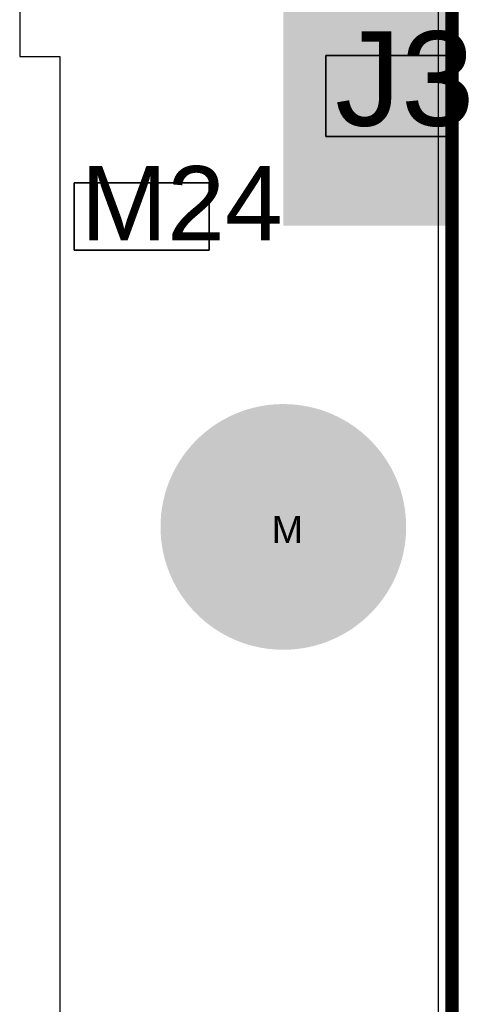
# Model space of a CAD drawing. Header units: millimetres. Extents: x -0.78 to 4.25, y -4.49 to 2.54.
# Tile 7 of 32: x 1.68 to 2.01, y 0.55 to 1.28. Entities that reach past the tile are written whole.
import ezdxf

# ---------------------------------------------------------------- set-up
doc = ezdxf.new("R2010")
doc.units = ezdxf.units.MM
doc.header["$MEASUREMENT"] = 0
for name, color, linetype in [('BottomLayer', 5, 'Continuous'), ('BottomSolder', 6, 'Continuous'), ('DrillDrawing', 1, 'Continuous'), ('Mechanical1', 6, 'Continuous'), ('TopLayer', 1, 'Continuous'), ('TopOverlay', 2, 'Continuous'), ('TopSolder', 216, 'Continuous')]:
    doc.layers.add(name, color=color, linetype=linetype)
doc.styles.add('Arial', font='txt', dxfattribs={"height": 0.2})

msp = doc.modelspace()

# ---------------------------------------------------------------- hatches: boundary and pattern name
at = {"layer": 'BottomLayer'}
msp.add_hatch(color=5, dxfattribs=at).paths.add_polyline_path([(2.005, 1.12314), (1.875, 1.12314), (1.875, 1.62314), (2.005, 1.62314)])
h = msp.add_hatch(color=5, dxfattribs=at)
edge = h.paths.add_edge_path()
edge.add_arc((1.875, 0.9), 0.09, 0, 360)
at = {"layer": 'TopLayer'}
h = msp.add_hatch(color=1, dxfattribs=at)
edge = h.paths.add_edge_path()
edge.add_arc((1.875, 0.9), 0.09, 0, 360)
at = {"layer": 'TopSolder'}
h = msp.add_hatch(color=216, dxfattribs=at)
edge = h.paths.add_edge_path()
edge.add_arc((1.875, 0.9), 0.091, 0, 360)

# ---------------------------------------------------------------- linework, layer by layer
at = {"layer": 'BottomLayer'}
msp.add_line((1.9898, 2.48981), (1.9898, 0.0102), dxfattribs=at)
at = {"layer": 'BottomSolder'}
msp.add_line((2, 2.5), (2, 0), dxfattribs=at)
at = {"layer": 'Mechanical1', "const_width": 0.01}
msp.add_lwpolyline([(2, 2.5), (2, 0)], dxfattribs=at)
at = {"layer": 'TopLayer'}
for p, q in [((1.67965, 1.35164), (1.67965, 1.24844)), ((1.67965, 1.24844), (1.70933, 1.24844)), ((1.70933, 1.24844), (1.70933, 0.51822))]:
    msp.add_line(p, q, dxfattribs=at)
at = {"layer": 'TopSolder'}
for p, q in [((2, 1.497), (2, 1.24928)), ((1.9065, 1.18928), (1.9065, 1.24928)), ((1.9065, 1.24928), (2, 1.24928)), ((2, 1.24928), (1.9065, 1.24928)), ((1.9065, 1.24928), (1.9065, 1.18928)), ((2, 1.24928), (2, 1.21996)), ((2, 1.21996), (2, 1.18928)), ((2, 1.18928), (1.9065, 1.18928)), ((1.9065, 1.18928), (2, 1.18928)), ((2, 1.18928), (2, 0.282)), ((1.72, 1.155), (1.82, 1.155)), ((1.72, 1.105), (1.72, 1.155)), ((1.82, 1.155), (1.72, 1.155)), ((1.72, 1.155), (1.72, 1.105)), ((1.82, 1.155), (1.82, 1.105)), ((1.82, 1.105), (1.82, 1.155)), ((1.82, 1.105), (1.72, 1.105)), ((1.72, 1.105), (1.82, 1.105))]:
    msp.add_line(p, q, dxfattribs=at)

# ---------------------------------------------------------------- texts
at = {"layer": 'DrillDrawing', "style": 'Arial'}
msp.add_text('M', height=0.02, dxfattribs=at).set_placement((1.86634, 0.888))
at = {"layer": 'TopOverlay', "style": 'Arial'}
for s, height, p in [('J3', 0.07, (1.91331, 1.19715)), ('M24', 0.055, (1.725, 1.11231))]:
    msp.add_text(s, height=height, dxfattribs=at).set_placement(p)

doc.saveas('drawing.dxf')
